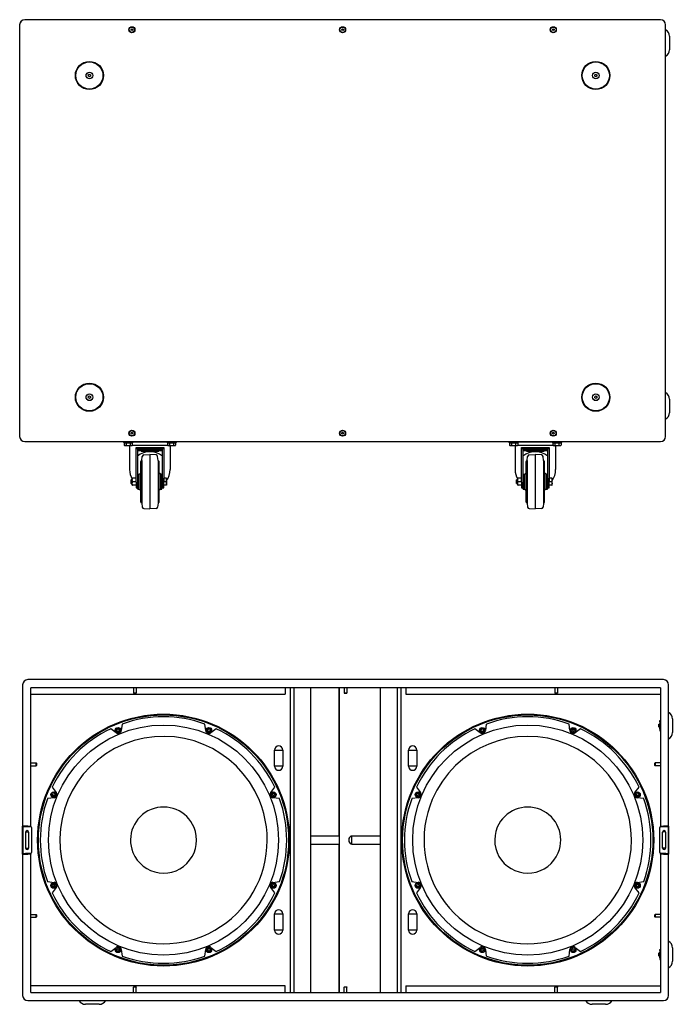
# Model space of a CAD drawing. Extents: x -46 to 4088, y 271 to 2099.
# Tile 3 of 4: x 1471 to 2676, y 281 to 2099. Entities that reach past the tile are written whole.
import ezdxf

# ---------------------------------------------------------------- set-up
doc = ezdxf.new("R2010")
doc.units = 0
doc.layers.add('KF_NOMOS_XLC_BOTTOM', color=7, linetype='CONTINUOUS')
doc.layers.add('KF_NOMOS_XLC_FRONT', color=7, linetype='CONTINUOUS')

# ---------------------------------------------------------------- blocks, each defined once
blk = doc.blocks.new('KF_NOMOS_XLC_BOTTOM')
at = {"layer": 'KF_NOMOS_XLC_BOTTOM'}
for p, q in [((586.7, 0), (-586.8, 0)), ((-596.3, -9.5), (-596.3, -769.5)), ((-390.6, -17.8), (-389.1, -16.8)), ((-390.4, -19.5), (-390.6, -17.8)), ((-389.1, -16.8), (-387.6, -17.5)), ((-387.6, -17.5), (-387.4, -19.2)), ((-1.6, -17.8), (-0.1, -16.8)), ((-1.4, -19.5), (-1.6, -17.8)), ((-0.1, -16.8), (1.4, -17.5)), ((1.4, -17.5), (1.6, -19.2)), ((387.4, -17.8), (388.9, -16.8)), ((387.6, -19.5), (387.4, -17.8)), ((388.9, -16.8), (390.4, -17.5)), ((390.4, -17.5), (390.6, -19.2)), ((596.2, -769.5), (596.2, -9.5)), ((-388.9, -20.2), (-390.4, -19.5)), ((-387.4, -19.2), (-388.9, -20.2)), ((0.1, -20.2), (-1.4, -19.5)), ((1.6, -19.2), (0.1, -20.2)), ((389.1, -20.2), (387.6, -19.5)), ((390.6, -19.2), (389.1, -20.2)), ((603.3, -30.5), (603.3, -55.5)), ((-469.6, -102), (-467.7, -100.7)), ((-469.4, -104.3), (-469.6, -102)), ((-467.3, -105.3), (-469.4, -104.3)), ((-467.7, -100.7), (-465.6, -101.7)), ((-465.4, -104), (-467.3, -105.3)), ((-465.6, -101.7), (-465.4, -104)), ((465.4, -102), (467.3, -100.7)), ((465.6, -104.3), (465.4, -102)), ((467.7, -105.3), (465.6, -104.3)), ((467.3, -100.7), (469.4, -101.7)), ((469.6, -104), (467.7, -105.3)), ((469.4, -101.7), (469.6, -104)), ((-469.6, -696), (-467.7, -694.7)), ((-469.4, -698.3), (-469.6, -696)), ((-467.3, -699.3), (-469.4, -698.3)), ((-467.7, -694.7), (-465.6, -695.7)), ((-465.4, -698), (-467.3, -699.3)), ((-465.6, -695.7), (-465.4, -698)), ((465.4, -696), (467.3, -694.7)), ((465.6, -698.3), (465.4, -696)), ((467.7, -699.3), (465.6, -698.3)), ((467.3, -694.7), (469.4, -695.7)), ((469.6, -698), (467.7, -699.3)), ((469.4, -695.7), (469.6, -698)), ((603.3, -700.5), (603.3, -725.5)), ((-390.6, -762.8), (-389.1, -761.8)), ((-390.4, -764.5), (-390.6, -762.8)), ((-389.1, -761.8), (-387.6, -762.5)), ((-387.6, -762.5), (-387.4, -764.2)), ((-1.6, -762.8), (-0.1, -761.8)), ((-1.4, -764.5), (-1.6, -762.8)), ((-0.1, -761.8), (1.4, -762.5)), ((1.4, -762.5), (1.6, -764.2)), ((387.4, -762.8), (388.9, -761.8)), ((387.6, -764.5), (387.4, -762.8)), ((388.9, -761.8), (390.4, -762.5)), ((390.4, -762.5), (390.6, -764.2)), ((-586.8, -779), (586.7, -779)), ((-403.3, -780.7), (-404.1, -780.3)), ((-403.3, -780.7), (-403.3, -785.7)), ((-399.5, -780.7), (-399.5, -785.7)), ((-392, -780.7), (-392, -785.7)), ((-388.9, -765.2), (-390.4, -764.5)), ((-387.4, -764.2), (-388.9, -765.2)), ((-388.3, -780.7), (-387.5, -780.3)), ((-388.3, -780.7), (-388.3, -785.7)), ((-386.8, -779.4), (-324.8, -779.4)), ((-323.3, -780.7), (-324.1, -780.3)), ((-323.3, -780.7), (-323.3, -785.7)), ((-319.5, -780.7), (-319.5, -785.7)), ((-312, -780.7), (-312, -785.7)), ((-308.3, -780.7), (-307.5, -780.3)), ((-308.3, -780.7), (-308.3, -785.7)), ((0.1, -765.2), (-1.4, -764.5)), ((1.6, -764.2), (0.1, -765.2)), ((308.3, -780.7), (307.5, -780.3)), ((308.3, -780.7), (308.3, -785.7)), ((312, -780.7), (312, -785.7)), ((319.5, -780.7), (319.5, -785.7)), ((323.3, -780.7), (324.1, -780.3)), ((323.3, -780.7), (323.3, -785.7)), ((324.8, -779.4), (386.8, -779.4)), ((388.3, -780.7), (387.5, -780.3)), ((389.1, -765.2), (387.6, -764.5)), ((388.3, -780.7), (388.3, -785.7)), ((390.6, -764.2), (389.1, -765.2)), ((392, -780.7), (392, -785.7)), ((399.5, -780.7), (399.5, -785.7)), ((403.3, -780.7), (404.1, -780.3)), ((403.3, -780.7), (403.3, -785.7)), ((-401.6, -786.1), (-403.3, -785.7)), ((-401.6, -786.1), (-389.9, -786.1)), ((-393.3, -788), (-393.3, -830.7)), ((-389.9, -786.1), (-388.3, -785.7)), ((-388.3, -785.4), (-323.3, -785.4)), ((-381.3, -789.8), (-330.3, -789.8)), ((-381.3, -791.7), (-381.3, -789.8)), ((-381.3, -791.7), (-330.3, -791.7)), ((-381.3, -792.3), (-381.3, -791.7)), ((-381.3, -792.3), (-381.3, -792.3)), ((-381.3, -853.7), (-381.3, -792.3)), ((-378.8, -792.3), (-378.8, -853.7)), ((-332.8, -792.3), (-378.8, -792.3)), ((-378.8, -794.2), (-332.8, -794.2)), ((-378.8, -795.2), (-332.8, -795.2)), ((-372.1, -795.2), (-372.1, -796.5)), ((-372.1, -796.5), (-339.5, -796.5)), ((-339.5, -795.2), (-339.5, -796.5)), ((-332.8, -853.7), (-332.8, -792.3)), ((-330.3, -789.8), (-330.3, -791.7)), ((-330.3, -791.7), (-330.3, -792.3)), ((-330.3, -792.3), (-330.3, -853.7)), ((-330.3, -792.3), (-330.3, -792.3)), ((-321.6, -786.1), (-323.3, -785.7)), ((-321.6, -786.1), (-309.9, -786.1)), ((-318.3, -788), (-318.3, -830.7)), ((-309.9, -786.1), (-308.3, -785.7)), ((309.9, -786.1), (308.3, -785.7)), ((309.9, -786.1), (321.6, -786.1)), ((318.3, -788), (318.3, -830.7)), ((321.6, -786.1), (323.3, -785.7)), ((323.3, -785.4), (388.3, -785.4)), ((330.3, -789.8), (381.3, -789.8)), ((330.3, -791.7), (330.3, -789.8)), ((330.3, -791.7), (381.3, -791.7)), ((330.3, -792.3), (330.3, -791.7)), ((330.3, -792.3), (330.3, -792.3)), ((330.3, -853.7), (330.3, -792.3)), ((332.8, -792.3), (332.8, -853.7)), ((378.8, -792.3), (332.8, -792.3)), ((332.8, -794.2), (378.8, -794.2)), ((332.8, -795.2), (378.8, -795.2)), ((339.5, -795.2), (339.5, -796.5)), ((339.5, -796.5), (372.1, -796.5)), ((372.1, -795.2), (372.1, -796.5)), ((378.8, -853.7), (378.8, -792.3)), ((381.3, -789.8), (381.3, -791.7)), ((381.3, -791.7), (381.3, -792.3)), ((381.3, -792.3), (381.3, -853.7)), ((381.3, -792.3), (381.3, -792.3)), ((389.9, -786.1), (388.3, -785.7)), ((389.9, -786.1), (401.6, -786.1)), ((393.3, -788), (393.3, -830.7)), ((401.6, -786.1), (403.3, -785.7)), ((-372.8, -890.5), (-372.8, -815.5)), ((-371.8, -814.5), (-370.8, -814.5)), ((-370.8, -813.5), (-370, -806.3)), ((-370.8, -813.5), (-370.8, -892.5)), ((-367.2, -803.6), (-355.8, -803)), ((-355.8, -803), (-355.8, -903)), ((-344.4, -803.6), (-355.8, -803)), ((-340.8, -813.5), (-341.5, -806.3)), ((-340.8, -813.5), (-340.8, -892.5)), ((-340.8, -814.5), (-339.8, -814.5)), ((-338.8, -890.5), (-338.8, -815.5)), ((338.8, -890.5), (338.8, -815.5)), ((339.8, -814.5), (340.8, -814.5)), ((340.8, -813.5), (341.5, -806.3)), ((340.8, -813.5), (340.8, -892.5)), ((344.4, -803.6), (355.8, -803)), ((355.8, -803), (355.8, -903)), ((367.2, -803.6), (355.8, -803)), ((370.8, -813.5), (370, -806.3)), ((370.8, -813.5), (370.8, -892.5)), ((370.8, -814.5), (371.8, -814.5)), ((372.8, -890.5), (372.8, -815.5)), ((-390.3, -849.7), (-389.6, -849)), ((-390.3, -856.3), (-390.3, -849.7)), ((-389.6, -857), (-389.6, -849)), ((-389.6, -849), (-388.3, -849)), ((-388.3, -859.3), (-388.3, -846.7)), ((-381.3, -846.4), (-387.7, -846.4)), ((-381.3, -846.6), (-387.7, -846.6)), ((-381.3, -853.1), (-387.7, -853.1)), ((-381.3, -853.7), (-381.3, -864.1)), ((-378.8, -849), (-378.3, -849)), ((-378.8, -864.1), (-378.8, -853.7)), ((-378.3, -859), (-378.3, -847)), ((-378.3, -847), (-378, -847)), ((-378, -867), (-378, -839)), ((-378, -839), (-375.8, -839)), ((-375.8, -839), (-372.8, -837.3)), ((-375.8, -867), (-375.8, -839)), ((-335.8, -839), (-338.8, -837.3)), ((-335.8, -867), (-335.8, -839)), ((-335.8, -839), (-333.6, -839)), ((-333.6, -867), (-333.6, -839)), ((-333.6, -847), (-333.3, -847)), ((-333.3, -859), (-333.3, -847)), ((-333.3, -849), (-332.8, -849)), ((-332.8, -853.7), (-332.8, -864.1)), ((-330.3, -846.5), (-330.3, -846.5)), ((-330.3, -864.1), (-330.3, -853.7)), ((-325.3, -846.4), (-330, -846.4)), ((-325.3, -846.6), (-330, -846.6)), ((-325.3, -853.1), (-330, -853.1)), ((-325, -849.9), (-325, -846.5)), ((-325, -846.5), (-325, -846.5)), ((-325, -846.5), (-325, -846.5)), ((-325, -856.4), (-325, -849.9)), ((321.3, -849.7), (322, -849)), ((321.3, -856.3), (321.3, -849.7)), ((322, -857), (322, -849)), ((322, -849), (323.3, -849)), ((323.3, -859.3), (323.3, -846.7)), ((330.3, -846.4), (323.9, -846.4)), ((330.3, -846.6), (323.9, -846.6)), ((330.3, -853.1), (323.9, -853.1)), ((330.3, -853.7), (330.3, -864.1)), ((332.8, -849), (333.3, -849)), ((332.8, -864.1), (332.8, -853.7)), ((333.3, -859), (333.3, -847)), ((333.3, -847), (333.6, -847)), ((333.6, -867), (333.6, -839)), ((333.6, -839), (335.8, -839)), ((335.8, -839), (338.8, -837.3)), ((335.8, -867), (335.8, -839)), ((375.8, -839), (372.8, -837.3)), ((375.8, -867), (375.8, -839)), ((375.8, -839), (378, -839)), ((378, -867), (378, -839)), ((378, -847), (378.3, -847)), ((378.3, -859), (378.3, -847)), ((378.3, -849), (378.8, -849)), ((378.8, -853.7), (378.8, -864.1)), ((381.3, -846.5), (381.3, -846.5)), ((381.3, -864.1), (381.3, -853.7)), ((386.3, -846.4), (381.6, -846.4)), ((386.3, -846.6), (381.6, -846.6)), ((386.3, -853.1), (381.6, -853.1)), ((386.6, -849.9), (386.6, -846.5)), ((386.6, -846.5), (386.6, -846.5)), ((386.6, -846.5), (386.6, -846.5)), ((386.6, -856.4), (386.6, -849.9)), ((-390.3, -856.3), (-389.6, -857)), ((-389.6, -857), (-388.3, -857)), ((-381.3, -859.6), (-387.7, -859.6)), ((-381.3, -864.1), (-378.8, -864.1)), ((-378.8, -857), (-378.3, -857)), ((-378.3, -859), (-378, -859)), ((-378, -867), (-375.8, -867)), ((-375.8, -867), (-372.8, -868.7)), ((-335.8, -867), (-338.8, -868.7)), ((-335.8, -867), (-333.6, -867)), ((-333.6, -859), (-333.3, -859)), ((-333.3, -857), (-332.8, -857)), ((-332.8, -864.1), (-330.3, -864.1)), ((-330.3, -859.5), (-330.3, -859.5)), ((-325.3, -859.6), (-330, -859.6)), ((-325, -859.5), (-325, -856.4)), ((-325, -859.5), (-325, -859.5)), ((321.3, -856.3), (322, -857)), ((322, -857), (323.3, -857)), ((330.3, -859.6), (323.9, -859.6)), ((330.3, -864.1), (332.8, -864.1)), ((332.8, -857), (333.3, -857)), ((333.3, -859), (333.6, -859)), ((333.6, -867), (335.8, -867)), ((335.8, -867), (338.8, -868.7)), ((375.8, -867), (372.8, -868.7)), ((375.8, -867), (378, -867)), ((378, -859), (378.3, -859)), ((378.3, -857), (378.8, -857)), ((378.8, -864.1), (381.3, -864.1)), ((381.3, -859.5), (381.3, -859.5)), ((386.3, -859.6), (381.6, -859.6)), ((386.6, -859.5), (386.6, -856.4)), ((386.6, -859.5), (386.6, -859.5)), ((-371.8, -891.5), (-370.8, -891.5)), ((-370.8, -892.5), (-370, -899.7)), ((-367.2, -902.4), (-355.8, -903)), ((-344.4, -902.4), (-355.8, -903)), ((-340.8, -892.5), (-341.5, -899.7)), ((-340.8, -891.5), (-339.8, -891.5)), ((339.8, -891.5), (340.8, -891.5)), ((340.8, -892.5), (341.5, -899.7)), ((344.4, -902.4), (355.8, -903)), ((367.2, -902.4), (355.8, -903)), ((370.8, -892.5), (370, -899.7)), ((370.8, -891.5), (371.8, -891.5))]:
    blk.add_line(p, q, dxfattribs=at)
for centre, radius in [((-389, -18.5), 5.5), ((-389, -18.5), 5), ((0, -18.5), 5.5), ((0, -18.5), 5), ((389, -18.5), 5.5), ((389, -18.5), 5), ((-467.5, -103), 26), ((-467.5, -103), 25), ((467.5, -103), 26), ((467.5, -103), 25), ((-467.5, -103), 6.25), ((-467.5, -103), 6), ((467.5, -103), 6.25), ((467.5, -103), 6), ((-467.5, -697), 26), ((-467.5, -697), 25), ((467.5, -697), 26), ((467.5, -697), 25), ((-467.5, -697), 6.25), ((467.5, -697), 6.25), ((-467.5, -697), 6), ((467.5, -697), 6), ((-389, -763.5), 5.5), ((-389, -763.5), 5), ((0, -763.5), 5.5), ((0, -763.5), 5), ((389, -763.5), 5.5), ((389, -763.5), 5)]:
    blk.add_circle(centre, radius, dxfattribs=at)
for centre, radius, start, end in [((-586.8, -9.5), 9.5, 90, 180), ((-591.2, -6), 4, 117.3088, 166.5445), ((-591.2, -6), 4, 118.7602, 165.6227), ((586.7, -9.5), 9.5, 0, 90), ((591.3, -6), 4, 13.4549, 62.6922), ((591.3, -6), 4, 14.3775, 61.2395), ((589.5, -30.5), 13.8, 0, 60.5616), ((589.5, -55.5), 13.8, 299.4384, 0), ((589.5, -700.5), 13.8, 0, 60.5616), ((589.5, -725.5), 13.8, 299.4384, 0), ((-586.8, -769.5), 9.5, 180, 270), ((-403.6, -779.2), 1.2, 170.4059, 245), ((-388, -779.2), 1.2, 295, 9.5941), ((-323.6, -779.2), 1.2, 170.4059, 245), ((-308, -779.2), 1.2, 295, 9.5941), ((308, -779.2), 1.2, 170.4059, 245), ((323.6, -779.2), 1.2, 295, 9.5941), ((388, -779.2), 1.2, 170.4059, 245), ((403.6, -779.2), 1.2, 295, 9.5941), ((586.7, -769.5), 9.5, 270, 0), ((-388.3, -788), 5, 158.2844, 180), ((-323.3, -788), 5, 0, 21.7156), ((323.3, -788), 5, 158.2844, 180), ((388.3, -788), 5, 0, 21.7156), ((-371.8, -815.5), 1, 90, 180), ((-367, -806.6), 3, 93.0009, 173.9985), ((-344.5, -806.6), 3, 6.0015, 86.9991), ((-339.8, -815.5), 1, 0, 90), ((339.8, -815.5), 1, 90, 180), ((344.5, -806.6), 3, 93.0009, 173.9985), ((367, -806.6), 3, 6.0015, 86.9991), ((371.8, -815.5), 1, 0, 90), ((-386.8, -846.7), 1.5, 172.2905, 180), ((324.8, -846.7), 1.5, 172.2905, 180), ((-386.8, -859.3), 1.5, 180, 187.7095), ((324.8, -859.3), 1.5, 180, 187.7095), ((-371.8, -890.5), 1, 180, 270), ((-339.8, -890.5), 1, 270, 0), ((339.8, -890.5), 1, 180, 270), ((371.8, -890.5), 1, 270, 0), ((-367, -899.4), 3, 186.0015, 266.9991), ((-344.5, -899.4), 3, 273.0009, 353.9985), ((344.5, -899.4), 3, 186.0015, 266.9991), ((367, -899.4), 3, 273.0009, 353.9985)]:
    blk.add_arc(centre, radius, start, end, dxfattribs=at)
for centre, major_axis, start_param, end_param in [((-355.8, -830.7), (35, 0), 0.853774, 2.287818), ((355.8, -830.7), (35, 0), 0.853774, 2.287818), ((-355.8, -830.7), (-37.5, 0), 0, 0.522315), ((-355.8, -830.7), (-37.5, 0), 2.534541, 3.141593), ((355.8, -830.7), (-37.5, 0), 0, 0.522315), ((355.8, -830.7), (-37.5, 0), 2.534541, 3.141593)]:
    blk.add_ellipse(centre, major_axis=major_axis, ratio=0.946788, start_param=start_param, end_param=end_param, dxfattribs=at)
for points, weights in [([(-403.3, -780.7), (-401.4, -781.5), (-399.5, -780.7)], [1.05723361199, 1.22078822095, 1.05723361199]), ([(-399.5, -780.7), (-395.8, -781.5), (-392, -780.7)], [1.05723361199, 1.22078822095, 1.05723361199]), ([(-392, -780.7), (-390.2, -781.5), (-388.3, -780.7)], [1.05723361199, 1.22067872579, 1.0574524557]), ([(-323.3, -780.7), (-321.4, -781.5), (-319.5, -780.7)], [1.05723361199, 1.22078822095, 1.05723361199]), ([(-319.5, -780.7), (-315.8, -781.5), (-312, -780.7)], [1.05723361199, 1.22078822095, 1.05723361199]), ([(-312, -780.7), (-310.2, -781.5), (-308.3, -780.7)], [1.05723361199, 1.22067872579, 1.0574524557]), ([(308.3, -780.7), (310.2, -781.5), (312, -780.7)], [1.05723361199, 1.22078822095, 1.05723361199]), ([(312, -780.7), (315.8, -781.5), (319.5, -780.7)], [1.05723361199, 1.22078822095, 1.05723361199]), ([(319.5, -780.7), (321.4, -781.5), (323.3, -780.7)], [1.05723361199, 1.22067872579, 1.0574524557]), ([(388.3, -780.7), (390.2, -781.5), (392, -780.7)], [1.05723361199, 1.22078822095, 1.05723361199]), ([(392, -780.7), (395.8, -781.5), (399.5, -780.7)], [1.05723361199, 1.22078822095, 1.05723361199]), ([(399.5, -780.7), (401.4, -781.5), (403.3, -780.7)], [1.05723361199, 1.22067872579, 1.0574524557]), ([(-403.3, -785.7), (-401.4, -786.2), (-399.5, -785.7)], [1, 1.15470053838, 1]), ([(-403.3, -785.7), (-403.3, -785.7), (-403.3, -785.7)], [1.00020699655, 1.00010356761, 1]), ([(-399.5, -785.7), (-395.8, -786.2), (-392, -785.7)], [1, 1.15470053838, 1]), ([(-392, -785.7), (-390.2, -786.2), (-388.3, -785.7)], [1, 1.15470053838, 1]), ([(-323.3, -785.7), (-321.4, -786.2), (-319.5, -785.7)], [1, 1.15470053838, 1]), ([(-323.3, -785.7), (-323.3, -785.7), (-323.3, -785.7)], [1.00020699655, 1.00010356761, 1]), ([(-319.5, -785.7), (-315.8, -786.2), (-312, -785.7)], [1, 1.15470053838, 1]), ([(-312, -785.7), (-310.2, -786.2), (-308.3, -785.7)], [1, 1.15470053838, 1]), ([(308.3, -785.7), (310.2, -786.2), (312, -785.7)], [1, 1.15470053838, 1]), ([(308.3, -785.7), (308.3, -785.7), (308.3, -785.7)], [1.00020699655, 1.00010356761, 1]), ([(312, -785.7), (315.8, -786.2), (319.5, -785.7)], [1, 1.15470053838, 1]), ([(319.5, -785.7), (321.4, -786.2), (323.3, -785.7)], [1, 1.15470053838, 1]), ([(388.3, -785.7), (390.2, -786.2), (392, -785.7)], [1, 1.15470053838, 1]), ([(388.3, -785.7), (388.3, -785.7), (388.3, -785.7)], [1.00020699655, 1.00010356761, 1]), ([(392, -785.7), (395.8, -786.2), (399.5, -785.7)], [1, 1.15470053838, 1]), ([(399.5, -785.7), (401.4, -786.2), (403.3, -785.7)], [1, 1.15470053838, 1]), ([(-330.3, -846.5), (-330.3, -846.5), (-330, -846.4)], [1, 1.04314139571, 1.01001874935]), ([(-330, -846.6), (-330.3, -846.5), (-330.3, -846.5)], [1.01001874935, 1.04314139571, 1]), ([(-330.3, -849.9), (-330.3, -848.3), (-330, -846.6)], [1, 1.04314139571, 1.01001874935]), ([(-330, -853.1), (-330.3, -851.4), (-330.3, -849.9)], [1.01001874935, 1.04314139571, 1]), ([(-330.3, -856.4), (-330.3, -854.9), (-330, -853.1)], [1, 1.04314139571, 1.01001874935]), ([(-325.3, -846.4), (-325, -846.5), (-325, -846.5)], [1.01001874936, 1.04314139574, 1]), ([(-325, -846.5), (-325, -846.5), (-325.3, -846.6)], [1, 1.04314139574, 1.01001874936]), ([(-325.3, -846.6), (-325, -848.3), (-325, -849.9)], [1.01001874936, 1.04314139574, 1]), ([(-325, -849.9), (-325, -851.4), (-325.3, -853.1)], [1, 1.04314139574, 1.01001874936]), ([(-325.3, -853.1), (-325, -854.9), (-325, -856.4)], [1.01001874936, 1.04314139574, 1]), ([(381.3, -846.5), (381.3, -846.5), (381.6, -846.4)], [1, 1.04314139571, 1.01001874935]), ([(381.6, -846.6), (381.3, -846.5), (381.3, -846.5)], [1.01001874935, 1.04314139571, 1]), ([(381.3, -849.9), (381.3, -848.3), (381.6, -846.6)], [1, 1.04314139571, 1.01001874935]), ([(381.6, -853.1), (381.3, -851.4), (381.3, -849.9)], [1.01001874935, 1.04314139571, 1]), ([(381.3, -856.4), (381.3, -854.9), (381.6, -853.1)], [1, 1.04314139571, 1.01001874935]), ([(386.3, -846.4), (386.6, -846.5), (386.6, -846.5)], [1.01001874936, 1.04314139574, 1]), ([(386.6, -846.5), (386.6, -846.5), (386.3, -846.6)], [1, 1.04314139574, 1.01001874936]), ([(386.3, -846.6), (386.6, -848.3), (386.6, -849.9)], [1.01001874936, 1.04314139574, 1]), ([(386.6, -849.9), (386.6, -851.4), (386.3, -853.1)], [1, 1.04314139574, 1.01001874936]), ([(386.3, -853.1), (386.6, -854.9), (386.6, -856.4)], [1.01001874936, 1.04314139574, 1]), ([(-330, -859.6), (-330.3, -857.8), (-330.3, -856.4)], [1.01001874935, 1.04314139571, 1]), ([(-330.3, -859.5), (-330.3, -859.5), (-330, -859.6)], [1.0029097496, 1.04198894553, 1.01001874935]), ([(-325, -856.4), (-325, -857.8), (-325.3, -859.6)], [1, 1.04314139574, 1.01001874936]), ([(-325.3, -859.6), (-325, -859.5), (-325, -859.5)], [1.01001874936, 1.04198894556, 1.0029097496]), ([(381.6, -859.6), (381.3, -857.8), (381.3, -856.4)], [1.01001874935, 1.04314139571, 1]), ([(381.3, -859.5), (381.3, -859.5), (381.6, -859.6)], [1.0029097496, 1.04198894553, 1.01001874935]), ([(386.6, -856.4), (386.6, -857.8), (386.3, -859.6)], [1, 1.04314139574, 1.01001874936]), ([(386.3, -859.6), (386.6, -859.5), (386.6, -859.5)], [1.01001874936, 1.04198894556, 1.0029097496])]:
    blk.add_rational_spline(points, weights, degree=2, dxfattribs=at)
for points, knots in [([(-387.7, -846.6), (-387.7, -846.6), (-387.8, -846.6), (-387.8, -846.6), (-387.9, -846.6), (-388, -846.6), (-388.1, -846.6), (-388.2, -846.5), (-388.2, -846.5), (-388.3, -846.5), (-388.3, -846.5), (-388.3, -846.5), (-388.3, -846.5), (-388.3, -846.5), (-388.3, -846.5), (-388.3, -846.5), (-388.3, -846.5), (-388.3, -846.5), (-388.2, -846.5), (-388.2, -846.5), (-388.1, -846.4), (-388, -846.4), (-387.9, -846.4), (-387.8, -846.4), (-387.8, -846.4), (-387.7, -846.4), (-387.7, -846.4)], [-3.634834, -3.634834, -3.634834, -3.634834, -3.445795, -3.445795, -3.069972, -3.069972, -2.302479, -2.302479, -1.534986, -1.534986, -0.767493, -0.767493, 0, 0, 0, 0.767493, 0.767493, 1.534986, 1.534986, 2.302479, 2.302479, 3.069972, 3.069972, 3.445795, 3.445795, 3.634834, 3.634834, 3.634834, 3.634834]), ([(-387.7, -853.1), (-387.7, -853.1), (-387.8, -853), (-387.8, -852.9), (-387.9, -852.8), (-388, -852.5), (-388.1, -852.2), (-388.2, -851.8), (-388.2, -851.5), (-388.3, -851), (-388.3, -850.8), (-388.3, -850.3), (-388.3, -850.1), (-388.3, -849.9), (-388.3, -849.6), (-388.3, -849.4), (-388.3, -848.9), (-388.3, -848.7), (-388.2, -848.2), (-388.2, -847.9), (-388.1, -847.5), (-388, -847.3), (-387.9, -846.9), (-387.8, -846.8), (-387.8, -846.7), (-387.7, -846.6), (-387.7, -846.6)], [-3.634834, -3.634834, -3.634834, -3.634834, -3.445795, -3.445795, -3.069972, -3.069972, -2.302479, -2.302479, -1.534986, -1.534986, -0.767493, -0.767493, 0, 0, 0, 0.767493, 0.767493, 1.534986, 1.534986, 2.302479, 2.302479, 3.069972, 3.069972, 3.445795, 3.445795, 3.634834, 3.634834, 3.634834, 3.634834]), ([(-387.7, -859.6), (-387.7, -859.5), (-387.8, -859.5), (-387.8, -859.3), (-387.9, -859.2), (-388, -858.9), (-388.1, -858.7), (-388.2, -858.2), (-388.2, -858), (-388.3, -857.5), (-388.3, -857.3), (-388.3, -856.8), (-388.3, -856.6), (-388.3, -856.4), (-388.3, -856.1), (-388.3, -855.9), (-388.3, -855.4), (-388.3, -855.2), (-388.2, -854.7), (-388.2, -854.5), (-388.1, -854), (-388, -853.8), (-387.9, -853.5), (-387.8, -853.4), (-387.8, -853.2), (-387.7, -853.2), (-387.7, -853.1)], [-3.634834, -3.634834, -3.634834, -3.634834, -3.445795, -3.445795, -3.069972, -3.069972, -2.302479, -2.302479, -1.534986, -1.534986, -0.767493, -0.767493, 0, 0, 0, 0.767493, 0.767493, 1.534986, 1.534986, 2.302479, 2.302479, 3.069972, 3.069972, 3.445795, 3.445795, 3.634834, 3.634834, 3.634834, 3.634834]), ([(323.9, -846.6), (323.9, -846.6), (323.8, -846.6), (323.7, -846.6), (323.7, -846.6), (323.5, -846.6), (323.5, -846.6), (323.4, -846.5), (323.4, -846.5), (323.3, -846.5), (323.3, -846.5), (323.3, -846.5), (323.3, -846.5), (323.3, -846.5), (323.3, -846.5), (323.3, -846.5), (323.3, -846.5), (323.3, -846.5), (323.4, -846.5), (323.4, -846.5), (323.5, -846.4), (323.5, -846.4), (323.7, -846.4), (323.7, -846.4), (323.8, -846.4), (323.9, -846.4), (323.9, -846.4)], [-3.634834, -3.634834, -3.634834, -3.634834, -3.445795, -3.445795, -3.069972, -3.069972, -2.302479, -2.302479, -1.534986, -1.534986, -0.767493, -0.767493, 0, 0, 0, 0.767493, 0.767493, 1.534986, 1.534986, 2.302479, 2.302479, 3.069972, 3.069972, 3.445795, 3.445795, 3.634834, 3.634834, 3.634834, 3.634834]), ([(323.9, -853.1), (323.9, -853.1), (323.8, -853), (323.7, -852.9), (323.7, -852.8), (323.5, -852.5), (323.5, -852.2), (323.4, -851.8), (323.4, -851.5), (323.3, -851), (323.3, -850.8), (323.3, -850.3), (323.3, -850.1), (323.3, -849.9), (323.3, -849.6), (323.3, -849.4), (323.3, -848.9), (323.3, -848.7), (323.4, -848.2), (323.4, -847.9), (323.5, -847.5), (323.5, -847.3), (323.7, -846.9), (323.7, -846.8), (323.8, -846.7), (323.9, -846.6), (323.9, -846.6)], [-3.634834, -3.634834, -3.634834, -3.634834, -3.445795, -3.445795, -3.069972, -3.069972, -2.302479, -2.302479, -1.534986, -1.534986, -0.767493, -0.767493, 0, 0, 0, 0.767493, 0.767493, 1.534986, 1.534986, 2.302479, 2.302479, 3.069972, 3.069972, 3.445795, 3.445795, 3.634834, 3.634834, 3.634834, 3.634834]), ([(323.9, -859.6), (323.9, -859.5), (323.8, -859.5), (323.7, -859.3), (323.7, -859.2), (323.5, -858.9), (323.5, -858.7), (323.4, -858.2), (323.4, -858), (323.3, -857.5), (323.3, -857.3), (323.3, -856.8), (323.3, -856.6), (323.3, -856.4), (323.3, -856.1), (323.3, -855.9), (323.3, -855.4), (323.3, -855.2), (323.4, -854.7), (323.4, -854.5), (323.5, -854), (323.5, -853.8), (323.7, -853.5), (323.7, -853.4), (323.8, -853.2), (323.9, -853.2), (323.9, -853.1)], [-3.634834, -3.634834, -3.634834, -3.634834, -3.445795, -3.445795, -3.069972, -3.069972, -2.302479, -2.302479, -1.534986, -1.534986, -0.767493, -0.767493, 0, 0, 0, 0.767493, 0.767493, 1.534986, 1.534986, 2.302479, 2.302479, 3.069972, 3.069972, 3.445795, 3.445795, 3.634834, 3.634834, 3.634834, 3.634834]), ([(-388.3, -859.5), (-388.3, -859.5), (-388.3, -859.5), (-388.3, -859.5), (-388.3, -859.5), (-388.2, -859.5), (-388.2, -859.5), (-388.1, -859.6), (-388, -859.6), (-387.9, -859.6), (-387.8, -859.6), (-387.8, -859.6), (-387.7, -859.6), (-387.7, -859.6)], [0.125272, 0.125272, 0.125272, 0.125272, 0.767493, 0.767493, 1.534986, 1.534986, 2.302479, 2.302479, 3.069972, 3.069972, 3.445795, 3.445795, 3.634834, 3.634834, 3.634834, 3.634834]), ([(323.3, -859.5), (323.3, -859.5), (323.3, -859.5), (323.3, -859.5), (323.3, -859.5), (323.4, -859.5), (323.4, -859.5), (323.5, -859.6), (323.5, -859.6), (323.7, -859.6), (323.7, -859.6), (323.8, -859.6), (323.9, -859.6), (323.9, -859.6)], [0.125272, 0.125272, 0.125272, 0.125272, 0.767493, 0.767493, 1.534986, 1.534986, 2.302479, 2.302479, 3.069972, 3.069972, 3.445795, 3.445795, 3.634834, 3.634834, 3.634834, 3.634834])]:
    blk.add_open_spline(points, degree=3, knots=knots, dxfattribs=at)
blk = doc.blocks.new('KF_NOMOS_XLC_FRONT')
at = {"layer": 'KF_NOMOS_XLC_FRONT'}
for p, q in [((-596.3, 583), (-596.3, 582.5)), ((-596.3, 582.5), (-596.3, 322.2)), ((586.7, 592.5), (-586.8, 592.5)), ((596.2, 582.5), (596.2, 583)), ((596.2, 322.2), (596.2, 582.5)), ((581.2, 577.5), (-581.3, 577.5)), ((-581.3, 565.5), (-111.3, 565.5)), ((-581.3, 322.2), (-581.3, 577.5)), ((-391.5, 577.5), (-391.5, 567.7)), ((-391.5, 567.7), (-386.5, 567.7)), ((-391.1, 567.3), (-391.5, 567.7)), ((-386.9, 567.3), (-391.1, 567.3)), ((-386.9, 567.3), (-386.5, 567.7)), ((-386.5, 577.5), (-386.5, 567.7)), ((-111.3, 577.5), (-111.3, 565.5)), ((-102, 15), (-102, 577.5)), ((-95, 15), (-95, 577.5)), ((-95, 15), (-95, 577.5)), ((-64, 15), (-64, 577.5)), ((-64, 15), (-64, 577.5)), ((-11.6, 577.5), (-11.6, 15)), ((-11.6, 303.7), (-11.6, 577.5)), ((-2.5, 577.5), (-2.5, 567.7)), ((-2.5, 567.7), (2.5, 567.7)), ((-2.1, 567.3), (-2.5, 567.7)), ((2.1, 567.3), (-2.1, 567.3)), ((2.1, 567.3), (2.5, 567.7)), ((2.5, 577.5), (2.5, 567.7)), ((64, 577.5), (64, 15)), ((64, 577.5), (64, 15)), ((95, 577.5), (95, 15)), ((95, 577.5), (95, 15)), ((102, 577.5), (102, 15)), ((111.3, 577.5), (111.3, 565.5)), ((111.3, 565.5), (581.2, 565.5)), ((386.5, 577.5), (386.5, 567.7)), ((386.5, 567.7), (391.5, 567.7)), ((386.9, 567.3), (386.5, 567.7)), ((391.1, 567.3), (386.9, 567.3)), ((391.1, 567.3), (391.5, 567.7)), ((391.5, 577.5), (391.5, 567.7)), ((581.2, 577.5), (581.2, 322.2)), ((-412.7, 510.5), (-414.3, 498.3)), ((-258.2, 498.3), (-259.8, 510.5)), ((259.8, 510.5), (258.2, 498.3)), ((414.3, 498.3), (412.7, 510.5)), ((578.3, 510), (578.8, 510.5)), ((578.3, 505), (578.3, 510)), ((578.8, 510.5), (578.8, 504.5)), ((579.9, 510.5), (578.8, 510.5)), ((579.9, 517), (579.9, 517)), ((579.9, 517), (581.2, 517)), ((579.9, 514.6), (579.9, 517)), ((579.9, 517), (581.2, 517)), ((579.9, 514.6), (579.9, 506.8)), ((579.9, 514.6), (579.9, 514.6)), ((581.2, 514.6), (579.9, 514.6)), ((579.9, 514.6), (581.2, 514.6)), ((603.3, 520), (603.3, 495)), ((-423.9, 494.3), (-433.7, 501.8)), ((-422.2, 500.2), (-420.2, 501.4)), ((-422.2, 497.9), (-422.2, 500.2)), ((-420.3, 496.7), (-422.2, 497.9)), ((-418.2, 497.9), (-420.3, 496.7)), ((-420.2, 501.4), (-418.2, 500.2)), ((-418.2, 500.2), (-418.2, 497.9)), ((-254.5, 499.6), (-252.8, 501.3)), ((-253.9, 497.4), (-254.5, 499.6)), ((-251.7, 496.8), (-253.9, 497.4)), ((-252.8, 501.3), (-250.6, 500.7)), ((-250, 498.4), (-251.7, 496.8)), ((-250.6, 500.7), (-250, 498.4)), ((-238.8, 501.8), (-248.6, 494.3)), ((248.6, 494.3), (238.8, 501.8)), ((250, 499.6), (251.6, 501.3)), ((250.6, 497.4), (250, 499.6)), ((252.9, 496.8), (250.6, 497.4)), ((251.6, 501.3), (253.9, 500.7)), ((254.5, 498.5), (252.9, 496.8)), ((253.9, 500.7), (254.5, 498.5)), ((417.9, 499), (419.1, 501)), ((419.1, 497), (417.9, 499)), ((419.1, 501), (421.4, 501.1)), ((421.4, 497.1), (419.1, 497)), ((421.4, 501.1), (422.6, 499.1)), ((422.6, 499.1), (421.4, 497.1)), ((433.7, 501.8), (423.9, 494.3)), ((578.3, 505), (578.8, 504.5)), ((579.9, 504.5), (578.8, 504.5)), ((579.9, 501.2), (579.9, 506.8)), ((579.9, 506.8), (579.9, 506.8)), ((579.9, 506.8), (581.2, 506.8)), ((579.9, 501.2), (579.9, 498)), ((581.2, 501.2), (579.9, 501.2)), ((579.9, 498), (581.2, 498)), ((-131.2, 432.5), (-131.2, 462.5)), ((-131.2, 462.5), (-116.2, 462.5)), ((-116.2, 462.5), (-116.2, 432.5)), ((116.3, 462.5), (131.3, 462.5)), ((116.3, 432.5), (116.3, 462.5)), ((131.3, 462.5), (131.3, 432.5)), ((-581.3, 438.6), (-571.4, 438.6)), ((-571.4, 433.6), (-571.4, 438.6)), ((-571, 438.2), (-571.4, 438.6)), ((-571, 438.2), (-571, 434)), ((571.1, 438.2), (571.5, 438.6)), ((571.1, 434), (571.1, 438.2)), ((571.5, 438.6), (571.5, 433.6)), ((581.2, 438.6), (571.5, 438.6)), ((-581.3, 433.6), (-571.4, 433.6)), ((-571, 434), (-571.4, 433.6)), ((-116.2, 432.5), (-131.2, 432.5)), ((131.3, 432.5), (116.3, 432.5)), ((571.1, 434), (571.5, 433.6)), ((581.2, 433.6), (571.5, 433.6)), ((-541.8, 393.7), (-534.3, 383.9)), ((-541.3, 379.7), (-540.7, 381.9)), ((-540.7, 381.9), (-538.4, 382.5)), ((-538.4, 382.5), (-536.8, 380.8)), ((-138.2, 383.9), (-130.7, 393.7)), ((-135.8, 380.3), (-134.6, 382.2)), ((-134.6, 382.2), (-132.3, 382.2)), ((-132.3, 382.2), (-131.1, 380.2)), ((130.7, 393.7), (138.2, 383.9)), ((131.4, 381.4), (133.4, 382.6)), ((133.4, 382.6), (135.4, 381.4)), ((534.3, 383.9), (541.8, 393.7)), ((536.8, 379.6), (537.4, 381.9)), ((537.4, 381.9), (539.6, 382.5)), ((539.6, 382.5), (541.3, 380.9)), ((-538.3, 374.3), (-550.5, 372.7)), ((-539.6, 378), (-541.3, 379.7)), ((-537.4, 378.6), (-539.6, 378)), ((-536.8, 380.8), (-537.4, 378.6)), ((-134.6, 378.2), (-135.8, 380.3)), ((-132.3, 378.2), (-134.6, 378.2)), ((-122, 372.7), (-134.2, 374.3)), ((-131.1, 380.2), (-132.3, 378.2)), ((134.2, 374.3), (122, 372.7)), ((131.5, 379.1), (131.4, 381.4)), ((133.5, 377.9), (131.5, 379.1)), ((135.5, 379.1), (133.5, 377.9)), ((135.4, 381.4), (135.5, 379.1)), ((538.5, 378), (536.8, 379.6)), ((550.5, 372.7), (538.3, 374.3)), ((540.7, 378.6), (538.5, 378)), ((541.3, 380.9), (540.7, 378.6)), ((-593.2, 322.2), (-596.3, 322.2)), ((-596.3, 315.2), (-596.3, 322.2)), ((-596.3, 277.2), (-596.3, 315.2)), ((-595.2, 321.2), (-595.2, 321.3)), ((-595.2, 321.3), (-593.2, 321.3)), ((-595.2, 271.2), (-595.2, 321.2)), ((-593.2, 322.2), (-593.2, 322.2)), ((-593.2, 322.2), (-593.2, 321.2)), ((-586.8, 322.2), (-592.6, 322.2)), ((-591.3, 321.2), (-582.2, 321.2)), ((-582.2, 321.2), (-591.3, 321.2)), ((-590.7, 311.2), (-585.3, 311.2)), ((-590.7, 281.5), (-590.7, 311)), ((-586.8, 322.2), (-581.3, 322.2)), ((-585.2, 311), (-585.2, 281.5)), ((-581.3, 322.2), (-581.3, 321)), ((-580.2, 319.2), (-580.2, 319.2)), ((-580.2, 319.2), (-580.2, 273.2)), ((580.3, 319.2), (580.3, 319.2)), ((580.3, 273.2), (580.3, 319.2)), ((581.2, 321), (581.2, 322.2)), ((581.2, 322.2), (586.7, 322.2)), ((582.3, 321.2), (591.3, 321.2)), ((591.3, 321.2), (582.3, 321.2)), ((590.7, 311.2), (585.3, 311.2)), ((585.3, 281.5), (585.3, 311)), ((592.6, 322.2), (586.7, 322.2)), ((590.8, 311), (590.8, 281.5)), ((593.3, 322.2), (593.3, 322.2)), ((596.2, 322.2), (593.3, 322.2)), ((593.3, 321.2), (593.3, 322.2)), ((595.3, 321.3), (593.3, 321.3)), ((595.3, 321.3), (595.3, 321.2)), ((595.3, 321.2), (595.3, 271.2)), ((596.2, 322.2), (596.2, 315.2)), ((596.2, 315.2), (596.2, 277.2)), ((-11.8, 303.7), (-64, 303.7)), ((-11.6, 303.7), (-11.8, 303.7)), ((10.8, 303.7), (10.8, 288.8)), ((11.5, 303.7), (11.8, 303.7)), ((64, 303.7), (11.8, 303.7)), ((-596.3, 270.2), (-596.3, 277.2)), ((-590.7, 281.2), (-585.3, 281.2)), ((-64, 288.7), (-11.8, 288.7)), ((-11.8, 288.7), (-11.6, 288.7)), ((-11.6, 15), (-11.6, 288.7)), ((11.8, 288.7), (11.5, 288.7)), ((11.8, 288.7), (64, 288.7)), ((590.7, 281.2), (585.3, 281.2)), ((596.2, 277.2), (596.2, 270.2)), ((-596.3, 270.2), (-593.2, 270.2)), ((-596.3, 270.2), (-596.3, 10)), ((-593.2, 271.2), (-593.2, 270.3)), ((-593.2, 270.3), (-593.2, 270.2)), ((-592.6, 270.2), (-586.8, 270.2)), ((-582.2, 271.2), (-591.3, 271.2)), ((-581.3, 270.2), (-586.8, 270.2)), ((-581.3, 271.5), (-581.3, 270.2)), ((-581.3, 15), (-581.3, 270.2)), ((581.2, 270.2), (581.2, 271.5)), ((586.7, 270.2), (581.2, 270.2)), ((581.2, 270.2), (581.2, 15)), ((591.3, 271.2), (582.3, 271.2)), ((586.7, 270.2), (592.6, 270.2)), ((593.3, 270.3), (593.3, 271.2)), ((593.3, 270.2), (593.3, 270.3)), ((593.3, 270.2), (596.2, 270.2)), ((596.2, 10), (596.2, 270.2)), ((-550.5, 219.8), (-538.3, 218.2)), ((-134.2, 218.2), (-122, 219.8)), ((122, 219.8), (134.2, 218.2)), ((538.3, 218.2), (550.5, 219.8)), ((-534.3, 208.6), (-541.8, 198.8)), ((-541.4, 212.3), (-540.2, 214.3)), ((-540.2, 210.3), (-541.4, 212.3)), ((-540.2, 214.3), (-537.9, 214.3)), ((-537.9, 210.3), (-540.2, 210.3)), ((-537.9, 214.3), (-536.7, 212.2)), ((-536.7, 212.2), (-537.9, 210.3)), ((-130.7, 198.8), (-138.2, 208.6)), ((-135.7, 211.7), (-135.1, 213.9)), ((-134.1, 210), (-135.7, 211.7)), ((-135.1, 213.9), (-132.9, 214.5)), ((-131.8, 210.6), (-134.1, 210)), ((-132.9, 214.5), (-131.2, 212.8)), ((-131.2, 212.8), (-131.8, 210.6)), ((138.2, 208.6), (130.7, 198.8)), ((131.2, 211.6), (131.8, 213.9)), ((132.9, 210), (131.2, 211.6)), ((131.8, 213.9), (134, 214.5)), ((135.1, 210.6), (132.9, 210)), ((134, 214.5), (135.7, 212.9)), ((135.7, 212.9), (135.1, 210.6)), ((541.8, 198.8), (534.3, 208.6)), ((537, 213.4), (539, 214.6)), ((537.1, 211.1), (537, 213.4)), ((539.1, 209.9), (537.1, 211.1)), ((539, 214.6), (541, 213.4)), ((541.1, 211.1), (539.1, 209.9)), ((541, 213.4), (541.1, 211.1)), ((-581.3, 158.9), (-571.4, 158.9)), ((-581.3, 153.9), (-571.4, 153.9)), ((-571.4, 153.9), (-571.4, 158.9)), ((-571, 158.5), (-571.4, 158.9)), ((-571, 154.3), (-571.4, 153.9)), ((-571, 158.5), (-571, 154.3)), ((-131.2, 160), (-116.2, 160)), ((-131.2, 130), (-131.2, 160)), ((-116.2, 160), (-116.2, 130)), ((116.3, 160), (131.3, 160)), ((116.3, 130), (116.3, 160)), ((131.3, 160), (131.3, 130)), ((571.1, 158.5), (571.5, 158.9)), ((571.1, 154.3), (571.1, 158.5)), ((571.1, 154.3), (571.5, 153.9)), ((571.5, 158.9), (571.5, 153.9)), ((581.2, 158.9), (571.5, 158.9)), ((581.2, 153.9), (571.5, 153.9)), ((-116.2, 130), (-131.2, 130)), ((131.3, 130), (116.3, 130)), ((-433.7, 90.7), (-423.9, 98.2)), ((-422.5, 94.1), (-420.8, 95.7)), ((-421.9, 91.8), (-422.5, 94.1)), ((-419.7, 91.2), (-421.9, 91.8)), ((-420.8, 95.7), (-418.6, 95.1)), ((-418, 92.9), (-419.7, 91.2)), ((-418.6, 95.1), (-418, 92.9)), ((-414.3, 94.2), (-412.7, 82)), ((-259.8, 82), (-258.2, 94.2)), ((-254.3, 94.6), (-252.2, 95.8)), ((-254.3, 92.3), (-254.3, 94.6)), ((-252.3, 91.1), (-254.3, 92.3)), ((-250.3, 92.3), (-252.3, 91.1)), ((-252.2, 95.8), (-250.3, 94.6)), ((-250.3, 94.6), (-250.3, 92.3)), ((-248.6, 98.2), (-238.8, 90.7)), ((238.8, 90.7), (248.6, 98.2)), ((249.9, 93.4), (251.1, 95.4)), ((251.1, 91.4), (249.9, 93.4)), ((251.1, 95.4), (253.4, 95.5)), ((253.4, 91.5), (251.1, 91.4)), ((253.4, 95.5), (254.6, 93.5)), ((254.6, 93.5), (253.4, 91.5)), ((258.2, 94.2), (259.8, 82)), ((412.7, 82), (414.3, 94.2)), ((418, 94), (419.6, 95.7)), ((418.6, 91.8), (418, 94)), ((420.9, 91.2), (418.6, 91.8)), ((419.6, 95.7), (421.9, 95.1)), ((422.5, 92.9), (420.9, 91.2)), ((421.9, 95.1), (422.5, 92.9)), ((423.9, 98.2), (433.7, 90.7)), ((579.9, 94.5), (579.9, 94.5)), ((579.9, 94.5), (581.2, 94.5)), ((579.9, 92.1), (579.9, 94.5)), ((579.9, 94.5), (581.2, 94.5)), ((579.9, 92.1), (579.9, 84.3)), ((579.9, 92.1), (579.9, 92.1)), ((581.2, 92.1), (579.9, 92.1)), ((579.9, 92.1), (581.2, 92.1)), ((603.3, 97.5), (603.3, 72.5)), ((578.3, 87.5), (578.8, 88)), ((578.3, 82.5), (578.3, 87.5)), ((578.3, 82.5), (578.8, 82)), ((578.8, 88), (578.8, 82)), ((579.9, 88), (578.8, 88)), ((579.9, 82), (578.8, 82)), ((579.9, 78.7), (579.9, 84.3)), ((579.9, 84.3), (579.9, 84.3)), ((579.9, 84.3), (581.2, 84.3)), ((579.9, 78.7), (579.9, 75.5)), ((581.2, 78.7), (579.9, 78.7)), ((579.9, 75.5), (581.2, 75.5)), ((-111.3, 27), (-581.3, 27)), ((-391.1, 25.2), (-391.5, 24.8)), ((-386.5, 24.8), (-391.5, 24.8)), ((-391.5, 15), (-391.5, 24.8)), ((-391.1, 25.2), (-386.9, 25.2)), ((-386.9, 25.2), (-386.5, 24.8)), ((-386.5, 15), (-386.5, 24.8)), ((-111.3, 15), (-111.3, 27)), ((-2.1, 25.2), (-2.5, 24.8)), ((2.5, 24.8), (-2.5, 24.8)), ((-2.5, 15), (-2.5, 24.8)), ((-2.1, 25.2), (2.1, 25.2)), ((2.1, 25.2), (2.5, 24.8)), ((2.5, 15), (2.5, 24.8)), ((111.3, 27), (111.3, 15)), ((111.3, 27), (581.2, 27)), ((386.9, 25.2), (386.5, 24.8)), ((391.5, 24.8), (386.5, 24.8)), ((386.5, 15), (386.5, 24.8)), ((386.9, 25.2), (391.1, 25.2)), ((391.1, 25.2), (391.5, 24.8)), ((391.5, 15), (391.5, 24.8)), ((-596.3, 10), (-596.3, 9.5)), ((-586.8, 0), (586.7, 0)), ((-581.3, 15), (581.2, 15)), ((596.2, 9.5), (596.2, 10)), ((-455, -7), (-480, -7)), ((480, -7), (455, -7))]:
    blk.add_line(p, q, dxfattribs=at)
for centre, radius in [((-336.2, 296.2), 232.5), ((-336.2, 296.2), 231), ((336.3, 296.2), 232.5), ((336.3, 296.2), 231), ((-336.2, 296.2), 212.4), ((-420.2, 499), 5), ((-420.2, 499), 4.25), ((-252.3, 499), 5), ((-252.3, 499), 4.25), ((336.3, 296.2), 212.4), ((252.3, 499), 5), ((252.3, 499), 4.25), ((420.2, 499), 5), ((420.2, 499), 4.25), ((-539, 380.2), 5), ((-539, 380.2), 4.25), ((-133.5, 380.2), 5), ((-133.5, 380.2), 4.25), ((133.5, 380.2), 5), ((133.5, 380.2), 4.25), ((539, 380.2), 5), ((539, 380.2), 4.25), ((-539, 212.3), 5), ((-539, 212.3), 4.25), ((-133.5, 212.3), 5), ((-133.5, 212.3), 4.25), ((133.5, 212.3), 5), ((133.5, 212.3), 4.25), ((539, 212.3), 5), ((539, 212.3), 4.25), ((-420.2, 93.5), 5), ((-420.2, 93.5), 4.25), ((-252.3, 93.5), 5), ((-252.3, 93.5), 4.25), ((252.3, 93.5), 5), ((252.3, 93.5), 4.25), ((420.2, 93.5), 5), ((420.2, 93.5), 4.25)]:
    blk.add_circle(centre, radius, dxfattribs=at)
for centre, radius, start, end in [((-586.8, 583), 9.5, 90, 180), ((586.7, 583), 9.5, 0, 90), ((589.5, 520), 13.8, 0, 60.5616), ((-336.2, 296.2), 227.5, 70.3708, 109.6292), ((336.3, 296.2), 227.5, 70.3708, 109.6292), ((-336.2, 296.2), 227.5, 115.3708, 154.6292), ((-420.2, 499), 6.01, 232.5, 352.5), ((-252.3, 499), 6.01, 187.5, 307.5), ((-336.2, 296.2), 227.5, 25.3708, 64.6292), ((336.3, 296.2), 227.5, 115.3708, 154.6292), ((252.3, 499), 6.01, 232.5, 352.5), ((420.2, 499), 6.01, 187.5, 307.5), ((336.3, 296.2), 227.5, 25.3708, 64.6292), ((581.9, 506.8), 1.95, 180, 250.5288), ((589.5, 495), 13.8, 299.4384, 0), ((-336.2, 296.2), 191.5, 22.5, 202), ((336.3, 296.2), 191.5, 337.5, 157), ((-123.7, 462.5), 7.5, 0, 180), ((123.8, 462.5), 7.5, 0, 180), ((-123.7, 432.5), 7.5, 180, 0), ((123.8, 432.5), 7.5, 180, 0), ((-539, 380.2), 6.01, 277.5, 37.5), ((-133.5, 380.2), 6.01, 142.5, 262.5), ((133.5, 380.2), 6.01, 277.5, 37.5), ((539, 380.2), 6.01, 142.5, 262.5), ((-336.2, 296.2), 227.5, 160.3708, 199.6292), ((-336.2, 296.2), 191.5, 202, 22.5), ((-336.2, 296.2), 227.5, 340.3708, 19.6292), ((336.3, 296.2), 227.5, 160.3708, 199.6292), ((336.3, 296.2), 191.5, 157, 337.5), ((336.3, 296.2), 227.5, 340.3708, 19.6292), ((-336.2, 296.2), 61, 22.5, 202), ((336.3, 296.2), 61, 337.5, 157), ((-588, 311), 2.75, 0, 180), ((-582.2, 319.2), 2, 0, 90), ((-582.2, 319.2), 2, 0, 90), ((-336.2, 296.2), 61, 202, 22.5), ((336.3, 296.2), 61, 157, 337.5), ((582.3, 319.2), 2, 90, 180), ((582.3, 319.2), 2, 90, 180), ((588, 311), 2.75, 0, 180), ((-588, 281.5), 2.75, 180, 0), ((-588, 281.5), 2.75, 180, 0), ((-582.2, 273.2), 2, 270, 0), ((582.3, 273.2), 2, 180, 270), ((588, 281.5), 2.75, 180, 0), ((588, 281.5), 2.75, 180, 0), ((-539, 212.3), 6.01, 322.5, 82.5), ((-133.5, 212.3), 6.01, 97.5, 217.5), ((133.5, 212.3), 6.01, 322.5, 82.5), ((539, 212.3), 6.01, 97.5, 217.5), ((-336.2, 296.2), 227.5, 205.3708, 244.6292), ((-336.2, 296.2), 227.5, 295.3708, 334.6292), ((336.3, 296.2), 227.5, 205.3708, 244.6292), ((336.3, 296.2), 227.5, 295.3708, 334.6292), ((-123.7, 160), 7.5, 0, 180), ((123.8, 160), 7.5, 0, 180), ((-123.7, 130), 7.5, 180, 0), ((123.8, 130), 7.5, 180, 0), ((589.5, 97.5), 13.8, 0, 60.5616), ((-420.2, 93.5), 6.01, 7.5, 127.5), ((-252.3, 93.5), 6.01, 52.5, 172.5), ((252.3, 93.5), 6.01, 7.5, 127.5), ((420.2, 93.5), 6.01, 52.5, 172.5), ((-336.2, 296.2), 227.5, 250.3708, 289.6292), ((336.3, 296.2), 227.5, 250.3708, 289.6292), ((581.9, 84.3), 1.95, 180, 250.5288), ((589.5, 72.5), 13.8, 299.4384, 0), ((-586.8, 9.5), 9.5, 180, 270), ((586.7, 9.5), 9.5, 270, 0), ((-480, 6.8), 13.8, 209.4384, 270), ((-455, 6.8), 13.8, 270, 330.5616), ((455, 6.8), 13.8, 209.4384, 270), ((480, 6.8), 13.8, 270, 330.5616)]:
    blk.add_arc(centre, radius, start, end, dxfattribs=at)
for centre, major_axis, ratio, start_param, end_param in [((581.9, 514.6), (-1.95, 0), 0.000703, 5.052226, 6.283185), ((-591.3, 321.2), (-4, 0), 0.000669, 0, 1.570797), ((-591.3, 321.2), (-2, 0), 0.000669, 0, 0.000008), ((-591.3, 321.2), (2, 0), 0.000669, 3.640903, 4.712389), ((591.3, 321.2), (4, 0), 0.000669, 4.712389, 6.283185), ((591.3, 321.2), (-2, 0), 0.000669, 1.570797, 2.642305), ((11.5, 296.2), (0, 7.5), 0.762894, 0, 1.199439), ((11.5, 296.2), (0, -7.5), 0.762894, 5.083746, 6.283185), ((-591.3, 271.2), (-4, 0), 0.000669, 0, 1.570797), ((591.3, 271.2), (4, 0), 0.000669, 4.712389, 6.283185), ((581.9, 92.1), (-1.95, 0), 0.000703, 5.052226, 6.283185)]:
    blk.add_ellipse(centre, major_axis=major_axis, ratio=ratio, start_param=start_param, end_param=end_param, dxfattribs=at)
for points, knots in [([(579.9, 517), (579.9, 517), (580, 517), (580.1, 516.9), (580.2, 516.9), (580.4, 516.9), (580.6, 516.9), (580.9, 516.9), (581.1, 516.8), (581.2, 516.8)], [0.0211965, 0.0211965, 0.0211965, 0.0211965, 0.0657081, 0.0657081, 0.1402829, 0.1402829, 0.2109902, 0.2109902, 0.2610283, 0.2610283, 0.2610283, 0.2610283]), ([(579.9, 506.8), (579.9, 506.7), (580, 506.5), (580.1, 506.1), (580.2, 505.9), (580.4, 505.5), (580.6, 505.3), (580.9, 505.1), (581.1, 505), (581.2, 505)], [0.0211965, 0.0211965, 0.0211965, 0.0211965, 0.0657081, 0.0657081, 0.1402829, 0.1402829, 0.2109902, 0.2109902, 0.2610283, 0.2610283, 0.2610283, 0.2610283]), ([(-593.2, 322.2), (-593.2, 322.2), (-593.2, 322.2), (-593, 322.2), (-592.8, 322.2), (-592.6, 322.2)], [3.6610435, 3.6610435, 3.6610435, 3.6610435, 3.67668874, 3.67668874, 3.7482933, 3.7482933, 3.7482933, 3.7482933]), ([(592.6, 322.2), (592.8, 322.2), (593, 322.2), (593.2, 322.2), (593.2, 322.2), (593.3, 322.2)], [2.05441287, 2.05441287, 2.05441287, 2.05441287, 2.12601744, 2.12601744, 2.14166267, 2.14166267, 2.14166267, 2.14166267]), ([(-592.6, 270.2), (-592.8, 270.2), (-593, 270.3), (-593.2, 270.3), (-593.2, 270.3), (-593.2, 270.3)], [2.05441287, 2.05441287, 2.05441287, 2.05441287, 2.12601744, 2.12601744, 2.14166267, 2.14166267, 2.14166267, 2.14166267]), ([(593.3, 270.3), (593.2, 270.3), (593.2, 270.3), (593, 270.3), (592.8, 270.2), (592.6, 270.2)], [3.6610435, 3.6610435, 3.6610435, 3.6610435, 3.67668874, 3.67668874, 3.7482933, 3.7482933, 3.7482933, 3.7482933]), ([(579.9, 94.5), (579.9, 94.5), (580, 94.5), (580.1, 94.4), (580.2, 94.4), (580.4, 94.4), (580.6, 94.4), (580.9, 94.4), (581.1, 94.3), (581.2, 94.3)], [0.0211965, 0.0211965, 0.0211965, 0.0211965, 0.0657081, 0.0657081, 0.1402829, 0.1402829, 0.2109902, 0.2109902, 0.2610283, 0.2610283, 0.2610283, 0.2610283]), ([(579.9, 84.3), (579.9, 84.2), (580, 84), (580.1, 83.6), (580.2, 83.4), (580.4, 83), (580.6, 82.8), (580.9, 82.6), (581.1, 82.5), (581.2, 82.5)], [0.0211965, 0.0211965, 0.0211965, 0.0211965, 0.0657081, 0.0657081, 0.1402829, 0.1402829, 0.2109902, 0.2109902, 0.2610283, 0.2610283, 0.2610283, 0.2610283])]:
    blk.add_open_spline(points, degree=3, knots=knots, dxfattribs=at)
for points in [[(6.1, 299), (5.9, 298.1), (5.7, 297.2), (5.7, 296.2)], [(5.7, 296.2), (5.7, 295.3), (5.9, 294.4), (6.1, 293.5)]]:
    blk.add_open_spline(points, degree=3, dxfattribs=at)

msp = doc.modelspace()

# ---------------------------------------------------------------- block references
at = {"layer": 'KF_NOMOS_XLC_BOTTOM'}
msp.add_blockref('KF_NOMOS_XLC_BOTTOM', (2067.4, 2098.9), dxfattribs=at)
at = {"layer": 'KF_NOMOS_XLC_FRONT'}
msp.add_blockref('KF_NOMOS_XLC_FRONT', (2072.9, 288.1), dxfattribs=at)

doc.saveas('drawing.dxf')
